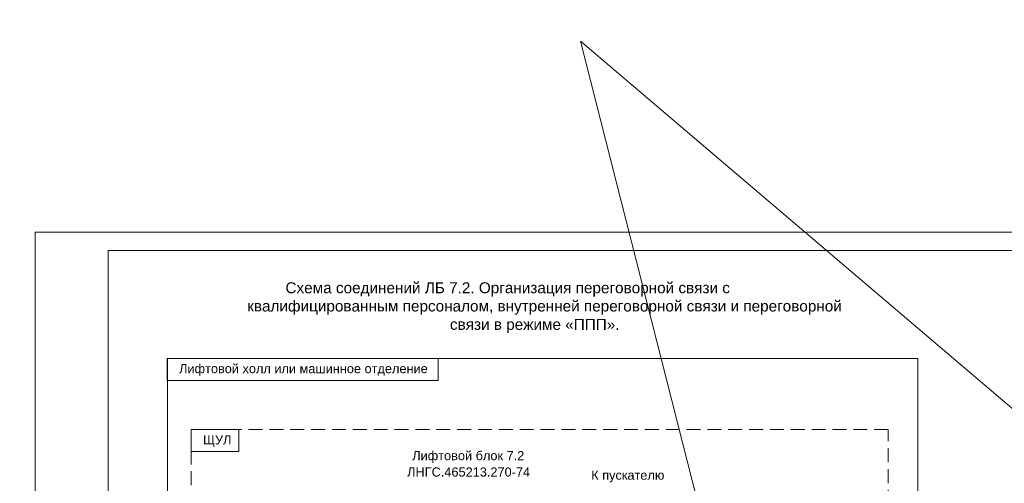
# Model space of a CAD drawing. Header units: millimetres. Extents: x -157 to 722, y -676 to 466.
# Tile 4 of 14: x -4 to 266, y -243 to -116. Entities that reach past the tile are written whole.
import ezdxf

# ---------------------------------------------------------------- set-up
doc = ezdxf.new("R2010")
doc.units = ezdxf.units.MM
doc.linetypes.add('штриховая', pattern=[19.05, 12.7, -6.35])
doc.layers.get('0').update_dxf_attribs({"lineweight": 15})
doc.styles.add('CP.Text', font='arial.ttf')

msp = doc.modelspace()

# ---------------------------------------------------------------- linework, layer by layer
msp.add_lwpolyline([(-53.28, -293.9), (290.08, -675.54), (149.48, -122.31), (627.52, -529.1), (449.92, -116.39), (722.24, -205.15), (-156.88, -508.39)])
for points in [[(594, -174.65), (0, -174.65), (0, -594.65), (594, -594.65)], [(20, -179.65), (589, -179.65), (589, -589.65), (20, -589.65)], [(110.42, -215.28), (36.21, -215.28), (36.21, -209.27), (110.42, -209.27)], [(36.26, -320.52), (241.9, -320.52), (241.9, -209.27), (36.26, -209.27)], [(55.85, -234.77), (42.76, -234.77), (42.76, -228.76), (55.85, -228.76)]]:
    msp.add_lwpolyline(points, close=True)
at = {"linetype": 'штриховая', "ltscale": 0.3}
msp.add_lwpolyline([(42.81, -317.69), (233.77, -317.69), (233.77, -228.76), (42.81, -228.76)], close=True, dxfattribs=at)

# ---------------------------------------------------------------- texts
at = {"attachment_point": 7, "style": 'CP.Text'}
for s, insert, char_height in [('Схема соединений ЛБ 7.2. Организация переговорной связи с', (68.61, -192.28), 3.0001), ('квалифицированным персоналом, внутренней переговорной связи и переговорной', (58.12, -197.28), 3.0001), ('связи в режиме «ППП».', (113.69, -202.31), 3.0001), ('Лифтовой холл или машинное отделение', (39.46, -214.04), 2.5), ('ЩУЛ', (46.02, -233.54), 2.5), ('Лифтовой блок 7.2', (103.35, -237.89), 2.5), ('ЛНГС.465213.270-74', (101.95, -241.66), 2.5), ('К пускателю', (152.4, -243.24), 2.5)]:
    msp.add_mtext(s, dxfattribs=dict(at, insert=insert, char_height=char_height))

doc.saveas('drawing.dxf')
